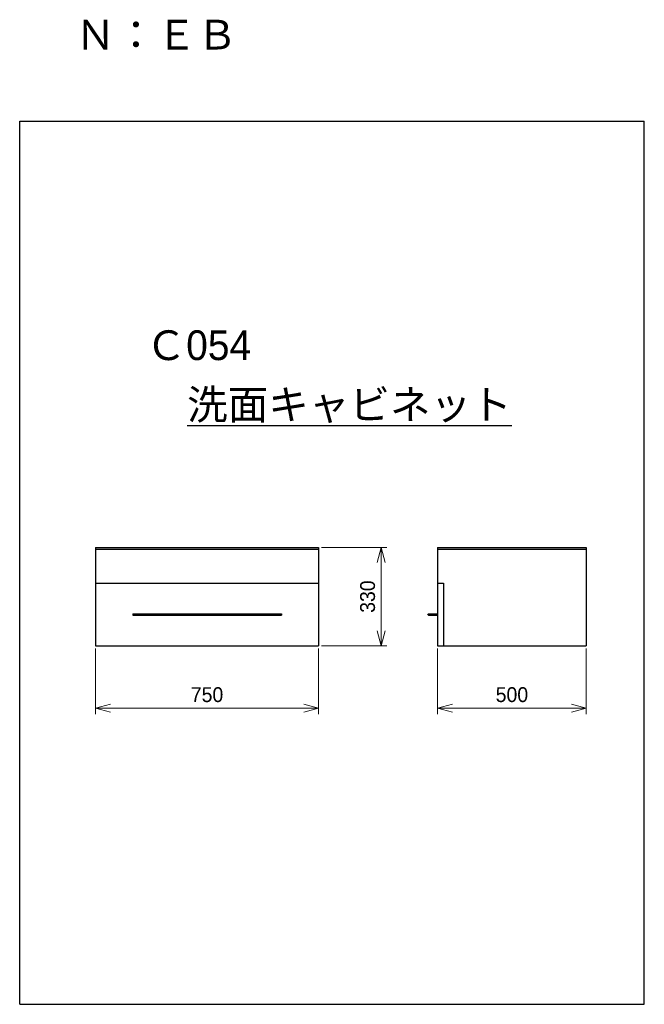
# Model space of a CAD drawing. Header units: millimetres. Extents: x 0 to 2100, y 0 to 3312.
import ezdxf

# ---------------------------------------------------------------- set-up
doc = ezdxf.new("R2010")
doc.units = ezdxf.units.MM
doc.header["$LTSCALE"] = 0.3
doc.layers.add('TEXT', color=7, linetype='Continuous', lineweight=25)
doc.layers.add('寸法', color=2, linetype='Continuous', lineweight=18)
doc.styles.add('MS Pゴシック', font='txt')
doc.dimstyles.new('コピー ～ MyDim S＝', dxfattribs={"dimscale": 20, "dimtxt": 2.5, "dimasz": 2.5, "dimexe": 1, "dimexo": 0.5, "dimgap": 1, "dimtad": 3, "dimdsep": 46, "dimtxsty": 'MS Pゴシック', "dimblk": 'OPEN30', "dimcen": 0, "dimclrd": 256, "dimclre": 256, "dimclrt": 256, "dimazin": 2, "dimtfac": 1, "dimtmove": 0, "dimatfit": 3, "dimldrblk": 'OPEN30', "dimfxl": 1, "dimlwd": 18, "dimlwe": 18, "dimarcsym": 0})

# ---------------------------------------------------------------- blocks, each defined once
blk = doc.blocks.new('_Open30')
at = {"color": 0, "lineweight": -2}
for p, q in [((-1, 0.268), (0, 0)), ((0, 0), (-1, -0.268)), ((0, 0), (-1, 0))]:
    blk.add_line(p, q, dxfattribs=at)
blk = doc.blocks.new('*D153')
at = {"layer": 'Defpoints', "color": 0, "transparency": 16777216}
for p in [(1004.9, 1536.3), (1004.9, 1206.3), (1214.9, 1206.3)]:
    blk.add_point(p, dxfattribs=at)
at = {"layer": '寸法', "lineweight": 18, "transparency": 16777216}
for p, q in [((1014.9, 1536.3), (1234.9, 1536.3)), ((1214.9, 1486.3), (1214.9, 1256.3)), ((1014.9, 1206.3), (1234.9, 1206.3))]:
    blk.add_line(p, q, dxfattribs=at)
at = {"layer": '寸法', "lineweight": 18, "transparency": 16777216, "xscale": 50, "yscale": 50, "zscale": 50}
for p, rotation in [((1214.9, 1536.3), 90), ((1214.9, 1206.3), 270)]:
    blk.add_blockref('_Open30', p, dxfattribs=dict(at, rotation=rotation))
at = {"layer": '寸法', "transparency": 16777216, "insert": (1169.9, 1371.3), "char_height": 50, "attachment_point": 5, "rotation": 90, "style": 'MS Pゴシック'}
blk.add_mtext('330', dxfattribs=at)
blk = doc.blocks.new('*D154')
at = {"layer": 'Defpoints', "color": 0, "transparency": 16777216}
for p in [(254.9, 1206.3), (1004.9, 1206.3), (1004.9, 996.3)]:
    blk.add_point(p, dxfattribs=at)
at = {"layer": '寸法', "lineweight": 18, "transparency": 16777216}
for p, q in [((254.9, 1196.3), (254.9, 976.3)), ((1004.9, 1196.3), (1004.9, 976.3)), ((304.9, 996.3), (954.9, 996.3))]:
    blk.add_line(p, q, dxfattribs=at)
at = {"layer": '寸法', "lineweight": 18, "transparency": 16777216, "xscale": 50, "yscale": 50, "zscale": 50, "rotation": 180}
blk.add_blockref('_Open30', (254.9, 996.3), dxfattribs=at)
at = {"layer": '寸法', "lineweight": 18, "transparency": 16777216, "xscale": 50, "yscale": 50, "zscale": 50}
blk.add_blockref('_Open30', (1004.9, 996.3), dxfattribs=at)
at = {"layer": '寸法', "transparency": 16777216, "insert": (629.9, 1041.3), "char_height": 50, "attachment_point": 5, "style": 'MS Pゴシック'}
blk.add_mtext('750', dxfattribs=at)
blk = doc.blocks.new('*D155')
at = {"layer": 'Defpoints', "color": 0, "transparency": 16777216}
for p in [(1404.9, 1206.3), (1904.9, 1206.3), (1904.9, 996.3)]:
    blk.add_point(p, dxfattribs=at)
at = {"layer": '寸法', "lineweight": 18, "transparency": 16777216}
for p, q in [((1404.9, 1196.3), (1404.9, 976.3)), ((1904.9, 1196.3), (1904.9, 976.3)), ((1454.9, 996.3), (1854.9, 996.3))]:
    blk.add_line(p, q, dxfattribs=at)
at = {"layer": '寸法', "lineweight": 18, "transparency": 16777216, "xscale": 50, "yscale": 50, "zscale": 50, "rotation": 180}
blk.add_blockref('_Open30', (1404.9, 996.3), dxfattribs=at)
at = {"layer": '寸法', "lineweight": 18, "transparency": 16777216, "xscale": 50, "yscale": 50, "zscale": 50}
blk.add_blockref('_Open30', (1904.9, 996.3), dxfattribs=at)
at = {"layer": '寸法', "transparency": 16777216, "insert": (1654.9, 1041.3), "char_height": 50, "attachment_point": 5, "style": 'MS Pゴシック'}
blk.add_mtext('500', dxfattribs=at)

msp = doc.modelspace()

# ---------------------------------------------------------------- linework, layer by layer
at = {"color": 7, "linetype": 'Continuous'}
for p, q in [((254.879, 1536.269), (254.879, 1206.269)), ((254.879, 1536.269), (1004.879, 1536.269)), ((254.879, 1531.269), (1004.879, 1531.269)), ((1004.879, 1536.269), (1004.879, 1206.269)), ((1404.879, 1536.269), (1404.879, 1206.269)), ((1404.879, 1536.269), (1904.879, 1536.269)), ((1404.879, 1531.269), (1904.879, 1531.269)), ((1904.879, 1536.269), (1904.879, 1206.269)), ((254.879, 1416.269), (1004.879, 1416.269)), ((1404.879, 1416.269), (1424.879, 1416.269)), ((1424.879, 1416.269), (1424.879, 1206.269)), ((379.879, 1313.769), (379.879, 1308.769)), ((379.879, 1313.769), (879.879, 1313.769)), ((379.879, 1308.769), (879.879, 1308.769)), ((879.879, 1313.769), (879.879, 1308.769)), ((1374.879, 1313.769), (1404.879, 1313.769)), ((1374.879, 1308.769), (1404.879, 1308.769)), ((254.879, 1206.269), (1004.879, 1206.269)), ((1404.879, 1206.269), (1904.879, 1206.269))]:
    msp.add_line(p, q, dxfattribs=at)
msp.add_arc((1374.879, 1311.269), 2.5, 0, 359.99999, dxfattribs=at)
at = {"layer": 'Defpoints'}
for p, q in [((0, 0), (0, 2970)), ((0, 2970), (2100, 2970)), ((2100, 0), (2100, 2970)), ((0, 0), (2100, 0))]:
    msp.add_line(p, q, dxfattribs=at)

# ---------------------------------------------------------------- texts
at = {"color": 7, "char_height": 100, "attachment_point": 1, "style": 'MS Pゴシック'}
for s, insert in [('Ｎ：ＥＢ', (186.285, 3311.582)), ('Ｃ054', (423.395, 2266.885))]:
    msp.add_mtext(s, dxfattribs=dict(at, insert=insert))
at = {"layer": 'TEXT', "insert": (562.944, 2067.37), "char_height": 100, "attachment_point": 1, "style": 'MS Pゴシック'}
msp.add_mtext('{\\L洗面キャビネット}', dxfattribs=at)

# ---------------------------------------------------------------- dimensions: what is measured, and where the dimension line sits
at = {"layer": '寸法'}
dim = msp.add_linear_dim(base=(1214.879, 1206.269), p1=(1004.879, 1536.269), p2=(1004.879, 1206.269), angle=90, dimstyle='コピー ～ MyDim S＝', dxfattribs=at)
dim.commit()
dim.dimension.update_dxf_attribs({"geometry": '*D153', "text_midpoint": (1169.879, 1371.269)})
for base, p1, p2, picture, middle in [((1004.879, 996.269), (254.879, 1206.269), (1004.879, 1206.269), '*D154', (629.879, 1041.269)), ((1904.879, 996.269), (1404.879, 1206.269), (1904.879, 1206.269), '*D155', (1654.879, 1041.269))]:
    dim = msp.add_linear_dim(base=base, p1=p1, p2=p2, dimstyle='コピー ～ MyDim S＝', dxfattribs=at)
    dim.commit()
    dim.dimension.update_dxf_attribs({"geometry": picture, "text_midpoint": middle})

doc.saveas('drawing.dxf')
